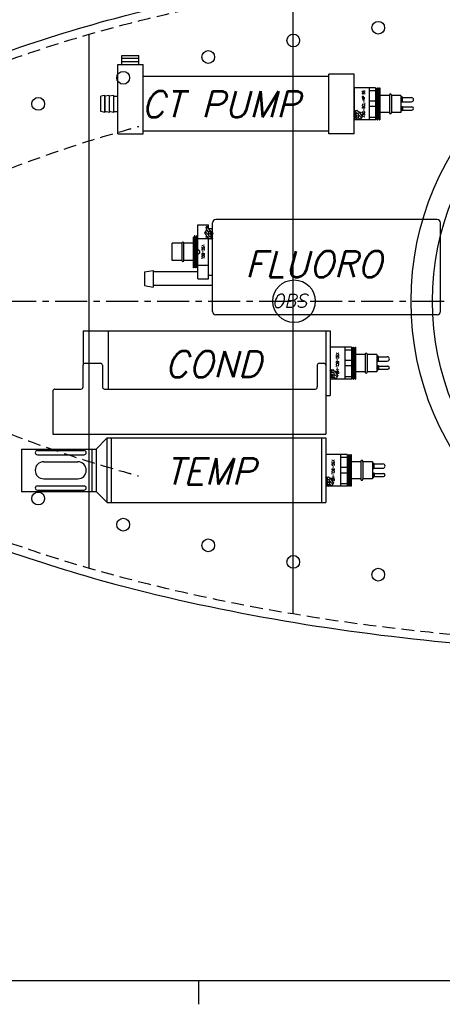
# Model space of a CAD drawing. Extents: x -135 to 10, y 84 to 175.
# Tile 12 of 53: x -87 to -74, y 85 to 114. Entities that reach past the tile are written whole.
import ezdxf
from ezdxf.enums import TextEntityAlignment as Align

# ---------------------------------------------------------------- set-up
doc = ezdxf.new("R2010")
doc.units = 0
doc.header["$LTSCALE"] = 1.5
doc.header["$MEASUREMENT"] = 0
doc.linetypes.add('CENTER', pattern=[2, 1.25, -0.25, 0.25, -0.25])
doc.linetypes.add('HIDDEN', pattern=[0.375, 0.25, -0.125])
doc.layers.get('0').update_dxf_attribs({"linetype": 'CONTINUOUS'})
doc.layers.get('DEFPOINTS').update_dxf_attribs({"linetype": 'CONTINUOUS'})
for name, color, linetype in [('DIM', 1, 'CONTINUOUS'), ('HULL', 7, 'CONTINUOUS'), ('SENSOR_C', 132, 'CONTINUOUS'), ('SENSOR_CT_PUMP', 201, 'CONTINUOUS'), ('SENSOR_FLUORO', 122, 'CONTINUOUS'), ('SENSOR_OBS', 11, 'CONTINUOUS'), ('SENSOR_T', 204, 'CONTINUOUS'), ('SPHERE_FORW', 7, 'CONTINUOUS'), ('STATION2', 136, 'CONTINUOUS'), ('STATION3', 138, 'CONTINUOUS'), ('TTLBOX', 111, 'CONTINUOUS')]:
    doc.layers.add(name, color=color, linetype=linetype)
doc.styles.add('78ROM', font='ROMAND', dxfattribs={"width": 0.75, "height": 0.078})
doc.styles.add('ENGR', font='Romans', dxfattribs={"oblique": 15})
doc.dimstyles.get("Standard").update_dxf_attribs({"dimtxt": 0.18, "dimasz": 0.18, "dimexe": 0.18, "dimexo": 0.0625, "dimgap": 0.09, "dimtad": 0, "dimtih": 1, "dimtoh": 1, "dimdec": 4, "dimzin": 0, "dimtxsty": 'STANDARD', "dimcen": 0.09, "dimazin": 3, "dimtfac": 1, "dimtdec": 4, "dimtofl": 0, "dimtmove": 0, "dimatfit": 3, "dimtolj": 1, "dimtzin": 0})

# ---------------------------------------------------------------- blocks, each defined once
blk = doc.blocks.new('BORDER')
at = {"layer": 'TTLBOX'}
for p, q in [((-20.75, 0), (0, 0)), ((-13.1337, 0), (-13.1337, -0.125))]:
    blk.add_line(p, q, dxfattribs=at)
blk = doc.blocks.new('BBORDER')
at = {"layer": 'TTLBOX', "xscale": 0.7619047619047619, "yscale": 0.625, "zscale": 0.7619047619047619}
blk.add_blockref('BORDER', (0, 0), dxfattribs=at)
blk = doc.blocks.new('*D11')
at = {"color": 0, "linetype": 'BYBLOCK'}
for start, end in [(335.7097, 354.4574), (305.5426, 323.9394)]:
    blk.add_arc((-66.612, 105.266), 11.169, start, end, dxfattribs=at)
for points in [[(-55.675, 104.196), (-55.315, 104.179), (-55.443, 105.266)], [(-60.022, 96.027), (-60.217, 96.33), (-61.027, 95.594)]]:
    blk.add_solid(points, dxfattribs=at)
at = {"layer": 'DEFPOINTS', "color": 0, "linetype": 'BYBLOCK'}
for p in [(-100.578, 105.266), (-66.612, 105.266), (0.489, 105.266), (-58.056, 98.087), (-60.173, 94.114)]:
    blk.add_point(p, dxfattribs=at)
at = {"color": 0, "linetype": 'BYBLOCK', "insert": (-56.939, 99.682), "char_height": 0.9, "attachment_point": 5, "style": 'ENGR'}
blk.add_mtext('\\A1;60°', dxfattribs=at)
blk = doc.blocks.new('*D10')
at = {"color": 0, "linetype": 'BYBLOCK'}
for start, end in [(36.0828, 54.4378), (5.5622, 24.2706)]:
    blk.add_arc((-66.612, 105.266), 11.129, start, end, dxfattribs=at)
for points in [[(-60.237, 114.168), (-60.042, 114.471), (-61.047, 114.904)], [(-55.355, 106.353), (-55.715, 106.336), (-55.482, 105.266)]]:
    blk.add_solid(points, dxfattribs=at)
at = {"layer": 'DEFPOINTS', "color": 0, "linetype": 'BYBLOCK'}
for p in [(-60.173, 116.418), (-56.154, 109.072), (-100.578, 105.266), (-66.612, 105.266), (0.489, 105.266)]:
    blk.add_point(p, dxfattribs=at)
at = {"color": 0, "linetype": 'BYBLOCK', "insert": (-56.973, 110.831), "char_height": 0.9, "attachment_point": 5, "style": 'ENGR'}
blk.add_mtext('\\A1;60°', dxfattribs=at)
blk = doc.blocks.new('*X2')
at = {"color": 0}
for p, q in [((2.52, 2.255), (2.589, 2.324)), ((2.614, 2.26), (2.709, 2.355)), ((2.702, 2.26), (2.763, 2.322)), ((2.727, 2.197), (2.855, 2.325)), ((2.505, 2.152), (2.583, 2.23)), ((2.769, 2.15), (2.806, 2.187))]:
    blk.add_line(p, q, dxfattribs=at)
blk = doc.blocks.new('*D12')
at = {"color": 0, "linetype": 'BYBLOCK'}
for start, end in [(134.8361, 147.7198), (160.5061, 173.7354)]:
    blk.add_arc((-38.956, 105.266), 9.883, start, end, dxfattribs=at)
for points in [[(-46.043, 112.408), (-45.804, 112.14), (-45.117, 112.992)], [(-48.599, 106.335), (-48.959, 106.354), (-48.838, 105.266)]]:
    blk.add_solid(points, dxfattribs=at)
at = {"layer": 'DEFPOINTS', "color": 0, "linetype": 'BYBLOCK'}
for p in [(-45.943, 114.027), (-47.121, 110.833), (-100.578, 105.266), (-38.956, 105.266), (0.489, 105.266)]:
    blk.add_point(p, dxfattribs=at)
at = {"color": 0, "linetype": 'BYBLOCK', "insert": (-47.859, 109.554), "char_height": 0.9, "attachment_point": 5, "style": 'ENGR'}
blk.add_mtext('\\A1;51°', dxfattribs=at)
blk = doc.blocks.new('*D13')
at = {"color": 0, "linetype": 'BYBLOCK'}
blk.add_line((-44.411, 98.425), (-45.757, 96.737), dxfattribs=at)
for start, end in [(186.2986, 199.461), (212.317, 225.13)]:
    blk.add_arc((-38.956, 105.266), 9.829, start, end, dxfattribs=at)
for points in [[(-48.905, 104.178), (-48.546, 104.197), (-48.785, 105.266)], [(-45.77, 98.434), (-46.01, 98.165), (-45.084, 97.581)]]:
    blk.add_solid(points, dxfattribs=at)
at = {"layer": 'DEFPOINTS', "color": 0, "linetype": 'BYBLOCK'}
for p in [(-100.578, 105.266), (-38.956, 105.266), (0.489, 105.266), (-48.348, 102.369), (-43.943, 99.011)]:
    blk.add_point(p, dxfattribs=at)
at = {"color": 0, "linetype": 'BYBLOCK', "insert": (-47.811, 101.001), "char_height": 0.9, "attachment_point": 5, "style": 'ENGR'}
blk.add_mtext('\\A1;51°', dxfattribs=at)
blk = doc.blocks.new('*D16')
at = {"color": 0, "linetype": 'BYBLOCK'}
blk.add_arc((-38.956, 105.266), 5.928, 10.4531, 15.2611, dxfattribs=at)
for points in [[(-33.405, 106.763), (-33.068, 106.889), (-33.615, 107.838)], [(-32.947, 106.358), (-33.305, 106.325), (-33.028, 105.266)]]:
    blk.add_solid(points, dxfattribs=at)
at = {"layer": 'DEFPOINTS', "color": 0, "linetype": 'BYBLOCK'}
for p in [(-31.297, 108.954), (-33.094, 106.149), (-100.578, 105.266), (-38.956, 105.266), (0.489, 105.266)]:
    blk.add_point(p, dxfattribs=at)
at = {"color": 0, "linetype": 'BYBLOCK', "insert": (-30.425, 107.213), "char_height": 0.9, "attachment_point": 5, "style": 'ENGR'}
blk.add_mtext('\\A1;26°', dxfattribs=at)

msp = doc.modelspace()

# ---------------------------------------------------------------- linework, layer by layer
at = {"layer": 'HULL', "color": 1, "linetype": 'CENTER', "ltscale": 0.5}
msp.add_line((-100.578, 105.266), (0.489, 105.266), dxfattribs=at)
at = {"layer": 'HULL'}
for centre in [(-76.078, 113.298), (-78.578, 112.924), (-81.078, 112.439), (-83.578, 111.829), (-86.078, 111.062), (-86.078, 99.47), (-83.578, 98.703), (-81.078, 98.093), (-78.578, 97.608), (-76.078, 97.234)]:
    msp.add_circle(centre, 0.188, dxfattribs=at)
for points, knots in [([(-96.578, 105.27), (-96.574, 105.511), (-96.546, 105.753), (-96.393, 106.47), (-96.201, 106.934), (-95.776, 107.566), (-95.595, 107.772), (-95.212, 108.14), (-95.009, 108.305), (-94.362, 108.815), (-93.913, 109.152), (-92.985, 109.793), (-92.504, 110.094), (-91.519, 110.648), (-91.016, 110.905), (-89.435, 111.66), (-88.336, 112.112), (-86.103, 112.918), (-84.968, 113.268), (-82.179, 114.015), (-80.514, 114.368), (-77.163, 114.941), (-75.476, 115.154), (-72.096, 115.47), (-70.402, 115.581), (-67.012, 115.721), (-65.317, 115.747), (-63.483, 115.761), (-63.343, 115.762), (-63.203, 115.763)], [0, 0, 0, 0, 0.671981, 0.671981, 2.015943, 2.015943, 2.772562, 2.772562, 3.529182, 3.529182, 5.20334, 5.20334, 6.877498, 6.877498, 8.551657, 8.551657, 12.089324, 12.089324, 15.626992, 15.626992, 20.704023, 20.704023, 25.781054, 25.781054, 30.858085, 30.858085, 35.935117, 35.935117, 36.355018, 36.355018, 36.355018, 36.355018]), ([(-96.578, 105.262), (-96.574, 105.021), (-96.546, 104.778), (-96.393, 104.062), (-96.201, 103.598), (-95.776, 102.966), (-95.595, 102.76), (-95.212, 102.392), (-95.009, 102.227), (-94.362, 101.717), (-93.913, 101.38), (-92.985, 100.739), (-92.504, 100.438), (-91.519, 99.883), (-91.016, 99.627), (-89.435, 98.872), (-88.336, 98.42), (-86.103, 97.614), (-84.968, 97.264), (-82.179, 96.517), (-80.514, 96.164), (-77.163, 95.591), (-75.476, 95.378), (-72.096, 95.062), (-70.402, 94.951), (-67.012, 94.811), (-65.317, 94.785), (-63.483, 94.771), (-63.343, 94.77), (-63.203, 94.769)], [0, 0, 0, 0, 0.671981, 0.671981, 2.015943, 2.015943, 2.772562, 2.772562, 3.529182, 3.529182, 5.20334, 5.20334, 6.877498, 6.877498, 8.551657, 8.551657, 12.089324, 12.089324, 15.626992, 15.626992, 20.704023, 20.704023, 25.781054, 25.781054, 30.858085, 30.858085, 35.935117, 35.935117, 36.354667, 36.354667, 36.354667, 36.354667])]:
    msp.add_open_spline(points, degree=3, knots=knots, dxfattribs=at)
at = {"layer": 'HULL', "linetype": 'HIDDEN'}
for points, knots in [([(-96.328, 105.266), (-96.316, 106.019), (-95.884, 107.277), (-94.298, 108.564), (-92.659, 109.762), (-90.615, 110.847), (-88.603, 111.739), (-86.597, 112.49), (-83.94, 113.324), (-80.607, 114.118), (-76.595, 114.788), (-72.585, 115.193), (-68.123, 115.46), (-64.995, 115.501), (-63.203, 115.512)], [0, 0, 0, 0, 2.258185, 3.623799, 6.076634, 8.354374, 10.54346, 12.679461, 14.77634, 18.892272, 22.947997, 26.969986, 30.97718, 36.35344, 36.35344, 36.35344, 36.35344]), ([(-89.477, 108.035), (-89.379, 108.083), (-89.28, 108.132), (-88.817, 108.354), (-88.449, 108.522), (-87.329, 109.006), (-86.564, 109.303), (-85.013, 109.846), (-84.224, 110.092), (-83.323, 110.343), (-83.222, 110.371), (-83.121, 110.399)], [8.095231, 8.095231, 8.095231, 8.095231, 8.462294, 8.462294, 9.797334, 9.797334, 12.467414, 12.467414, 15.137493, 15.137493, 15.473851, 15.473851, 15.473851, 15.473851]), ([(-96.328, 105.266), (-96.316, 104.513), (-95.884, 103.255), (-94.298, 101.968), (-92.659, 100.77), (-90.615, 99.684), (-88.603, 98.793), (-86.597, 98.042), (-83.94, 97.208), (-80.607, 96.414), (-76.595, 95.744), (-72.585, 95.339), (-68.123, 95.072), (-64.995, 95.031), (-63.203, 95.02)], [0, 0, 0, 0, 2.258185, 3.623799, 6.076634, 8.354374, 10.54346, 12.679461, 14.77634, 18.892272, 22.947997, 26.969986, 30.97718, 36.353089, 36.353089, 36.353089, 36.353089]), ([(-89.477, 102.497), (-89.379, 102.449), (-89.28, 102.4), (-88.817, 102.178), (-88.449, 102.01), (-87.329, 101.526), (-86.564, 101.228), (-85.013, 100.686), (-84.224, 100.44), (-83.325, 100.189), (-83.227, 100.162), (-83.128, 100.136)], [8.095231, 8.095231, 8.095231, 8.095231, 8.462294, 8.462294, 9.797334, 9.797334, 12.467414, 12.467414, 15.137493, 15.137493, 15.465209, 15.465209, 15.465209, 15.465209])]:
    msp.add_open_spline(points, degree=3, knots=knots, dxfattribs=at)
at = {"layer": 'SENSOR_C'}
for p, q in [((-84.759, 104.396), (-84.759, 103.383)), ((-84.759, 104.396), (-77.495, 104.396)), ((-84.009, 102.684), (-84.009, 104.396)), ((-77.62, 104.396), (-77.62, 102.496)), ((-77.495, 104.396), (-77.495, 102.496)), ((-76.87, 103.915), (-77.495, 103.915)), ((-77.495, 103.915), (-77.495, 102.977)), ((-77.058, 103.915), (-77.058, 102.977)), ((-77.058, 103.835), (-76.87, 103.835)), ((-76.87, 103.915), (-76.87, 102.977)), ((-76.87, 103.914), (-76.848, 103.876)), ((-76.848, 103.876), (-76.839, 103.876)), ((-76.839, 103.876), (-76.817, 103.914)), ((-76.817, 103.914), (-76.808, 103.914)), ((-76.808, 103.914), (-76.786, 103.876)), ((-76.786, 103.876), (-76.777, 103.876)), ((-76.777, 103.876), (-76.754, 103.914)), ((-76.754, 103.914), (-76.745, 103.914)), ((-76.745, 103.914), (-76.745, 102.978)), ((-77.495, 103.695), (-77.495, 103.227)), ((-76.461, 103.697), (-76.745, 103.697)), ((-76.461, 103.697), (-76.461, 103.195)), ((-76.401, 103.697), (-76.401, 103.195)), ((-76.12, 103.697), (-76.401, 103.697)), ((-76.12, 103.697), (-76.12, 103.195)), ((-76.085, 103.649), (-76.12, 103.649)), ((-76.07, 103.633), (-76.085, 103.649)), ((-76.085, 103.492), (-76.085, 103.649)), ((-76.07, 103.633), (-75.813, 103.633)), ((-76.07, 103.508), (-76.07, 103.633)), ((-84.759, 102.746), (-84.759, 103.383)), ((-84.697, 103.446), (-84.25, 103.446)), ((-84.187, 103.383), (-84.187, 102.746)), ((-77.87, 103.383), (-77.87, 102.746)), ((-77.808, 103.446), (-77.683, 103.446)), ((-77.62, 103.383), (-77.62, 101.356)), ((-76.87, 103.525), (-77.058, 103.525)), ((-76.87, 103.367), (-77.058, 103.367)), ((-76.085, 103.492), (-76.12, 103.492)), ((-76.12, 103.373), (-76.085, 103.373)), ((-76.07, 103.508), (-76.085, 103.492)), ((-76.07, 103.357), (-76.085, 103.373)), ((-76.085, 103.373), (-76.085, 103.249)), ((-76.07, 103.265), (-76.085, 103.249)), ((-76.07, 103.508), (-75.813, 103.508)), ((-76.07, 103.357), (-75.796, 103.357)), ((-76.07, 103.357), (-76.07, 103.265)), ((-76.07, 103.265), (-75.796, 103.265)), ((-77.381, 103.167), (-77.495, 103.167)), ((-76.87, 102.977), (-77.495, 102.977)), ((-77.381, 103.023), (-77.491, 103.023)), ((-77.491, 102.981), (-77.487, 102.977)), ((-77.381, 103.167), (-77.381, 103.023)), ((-77.058, 103.057), (-76.87, 103.057)), ((-76.87, 102.978), (-76.848, 103.016)), ((-76.848, 103.016), (-76.839, 103.016)), ((-76.839, 103.016), (-76.817, 102.978)), ((-76.817, 102.978), (-76.808, 102.978)), ((-76.808, 102.978), (-76.786, 103.016)), ((-76.786, 103.016), (-76.777, 103.016)), ((-76.777, 103.016), (-76.754, 102.978)), ((-76.754, 102.978), (-76.745, 102.978)), ((-76.461, 103.195), (-76.745, 103.195)), ((-76.12, 103.195), (-76.401, 103.195)), ((-76.12, 103.249), (-76.085, 103.249)), ((-85.588, 102.684), (-84.822, 102.684)), ((-84.125, 102.684), (-77.933, 102.684)), ((-85.65, 102.621), (-85.65, 101.356)), ((-77.62, 102.496), (-77.495, 102.496)), ((-85.65, 101.356), (-77.62, 101.356))]:
    msp.add_line(p, q, dxfattribs=at)
at = {"layer": 'SENSOR_C', "color": 5}
for p, q in [((-76.844, 103.876), (-76.812, 102.978)), ((-76.812, 103.914), (-76.781, 103.016)), ((-76.781, 103.876), (-76.75, 102.978)), ((-76.75, 103.914), (-76.745, 103.783)), ((-76.87, 103.783), (-76.844, 103.016))]:
    msp.add_line(p, q, dxfattribs=at)
at = {"layer": 'SENSOR_C', "color": 7}
for p, q in [((-77.49, 103.245), (-77.412, 103.167)), ((-77.445, 103.023), (-77.399, 102.977)), ((-77.386, 103.23), (-77.318, 103.162)), ((-77.381, 103.136), (-77.286, 103.042)), ((-77.381, 103.048), (-77.32, 102.987))]:
    msp.add_line(p, q, dxfattribs=at)
at = {"layer": 'SENSOR_C', "color": 5}
msp.add_lwpolyline([(-77.495, 103.232), (-77.481, 103.265), (-77.442, 103.238), (-77.415, 103.257), (-77.391, 103.232), (-77.301, 103.195), (-77.324, 103.149), (-77.263, 103.079), (-77.32, 102.986), (-77.318, 102.977)], dxfattribs=at)
at = {"layer": 'SENSOR_C', "color": 7, "const_width": 0.0533}
msp.add_lwpolyline([(-77.456, 103.122, 1), (-77.456, 103.068, 1)], format="xyb", close=True, dxfattribs=at)
at = {"layer": 'SENSOR_C'}
for centre, radius, start, end in [((-76.431, 103.706), 0.0312, 343.7398, 196.2602), ((-75.813, 103.571), 0.0625, 270, 90), ((-84.697, 103.383), 0.0625, 90, 180), ((-84.25, 103.383), 0.0625, 0, 90), ((-77.808, 103.383), 0.0625, 90, 180), ((-77.683, 103.383), 0.0625, 0, 90), ((-75.796, 103.311), 0.046, 270, 90), ((-76.431, 103.186), 0.0312, 163.7398, 16.2602), ((-85.588, 102.621), 0.0625, 90, 180), ((-84.822, 102.746), 0.0625, 270, 0), ((-84.125, 102.746), 0.0625, 180, 270), ((-77.933, 102.746), 0.0625, 270, 0)]:
    msp.add_arc(centre, radius, start, end, dxfattribs=at)
at = {"layer": 'SENSOR_CT_PUMP'}
for p, q in [((-83.616, 112.484), (-83.116, 112.484)), ((-83.616, 112.217), (-83.616, 112.484)), ((-83.616, 112.404), (-83.116, 112.404)), ((-83.616, 112.309), (-83.116, 112.309)), ((-83.116, 112.217), (-83.116, 112.484)), ((-83.741, 110.187), (-83.741, 112.217)), ((-83.741, 112.217), (-82.991, 112.217)), ((-82.991, 110.187), (-82.991, 112.217)), ((-77.536, 110.187), (-77.536, 111.937)), ((-76.786, 111.937), (-77.536, 111.937)), ((-76.786, 110.187), (-76.786, 111.937)), ((-77.536, 111.862), (-82.991, 111.862)), ((-76.161, 111.531), (-76.786, 111.531)), ((-76.786, 111.531), (-76.786, 110.594)), ((-76.349, 111.531), (-76.349, 110.594)), ((-76.349, 111.452), (-76.161, 111.452)), ((-76.161, 111.531), (-76.161, 110.594)), ((-76.161, 111.53), (-76.139, 111.492)), ((-76.139, 111.492), (-76.13, 111.492)), ((-76.13, 111.492), (-76.108, 111.53)), ((-76.108, 111.53), (-76.099, 111.53)), ((-76.099, 111.53), (-76.077, 111.492)), ((-76.077, 111.492), (-76.068, 111.492)), ((-76.068, 111.492), (-76.046, 111.53)), ((-76.046, 111.53), (-76.036, 111.53)), ((-76.036, 111.53), (-76.036, 110.594)), ((-84.116, 111.312), (-84.241, 111.29)), ((-84.241, 110.834), (-84.241, 111.29)), ((-84.116, 111.312), (-84.116, 110.812)), ((-83.991, 111.312), (-84.116, 111.29)), ((-84.116, 110.834), (-84.116, 111.29)), ((-83.991, 111.312), (-83.991, 110.812)), ((-83.866, 111.312), (-83.991, 111.29)), ((-83.866, 111.312), (-83.866, 110.812)), ((-83.866, 111.29), (-83.741, 111.29)), ((-76.161, 111.142), (-76.349, 111.142)), ((-75.752, 111.313), (-76.036, 111.313)), ((-75.752, 111.313), (-75.752, 110.811)), ((-75.692, 111.313), (-75.692, 110.811)), ((-75.411, 111.313), (-75.692, 111.313)), ((-75.411, 111.313), (-75.411, 110.811)), ((-75.376, 111.266), (-75.411, 111.266)), ((-75.376, 111.109), (-75.411, 111.109)), ((-75.361, 111.25), (-75.376, 111.266)), ((-75.376, 111.109), (-75.376, 111.266)), ((-75.361, 111.125), (-75.376, 111.109)), ((-75.361, 111.25), (-75.104, 111.25)), ((-75.361, 111.125), (-75.361, 111.25)), ((-75.361, 111.125), (-75.104, 111.125)), ((-84.116, 110.812), (-84.241, 110.834)), ((-83.991, 110.812), (-84.116, 110.834)), ((-83.866, 110.812), (-83.991, 110.834)), ((-83.866, 110.834), (-83.741, 110.834)), ((-76.672, 110.783), (-76.786, 110.783)), ((-76.781, 110.862), (-76.703, 110.783)), ((-76.678, 110.846), (-76.609, 110.778)), ((-76.672, 110.783), (-76.672, 110.639)), ((-76.161, 110.983), (-76.349, 110.983)), ((-75.752, 110.811), (-76.036, 110.811)), ((-75.411, 110.811), (-75.692, 110.811)), ((-75.411, 110.989), (-75.376, 110.989)), ((-75.411, 110.865), (-75.376, 110.865)), ((-75.376, 110.989), (-75.376, 110.865)), ((-75.361, 110.973), (-75.376, 110.989)), ((-75.361, 110.881), (-75.376, 110.865)), ((-75.361, 110.973), (-75.361, 110.881)), ((-75.361, 110.973), (-75.087, 110.973)), ((-75.361, 110.881), (-75.087, 110.881)), ((-76.161, 110.594), (-76.786, 110.594)), ((-76.672, 110.639), (-76.782, 110.639)), ((-76.782, 110.598), (-76.778, 110.594)), ((-76.736, 110.639), (-76.69, 110.594)), ((-76.672, 110.753), (-76.577, 110.658)), ((-76.672, 110.665), (-76.611, 110.603)), ((-76.349, 110.673), (-76.161, 110.673)), ((-76.161, 110.594), (-76.139, 110.633)), ((-76.139, 110.633), (-76.13, 110.633)), ((-76.13, 110.633), (-76.108, 110.594)), ((-76.108, 110.594), (-76.099, 110.594)), ((-76.099, 110.594), (-76.077, 110.633)), ((-76.077, 110.633), (-76.068, 110.633)), ((-76.068, 110.633), (-76.046, 110.594)), ((-76.046, 110.594), (-76.036, 110.594)), ((-77.536, 110.262), (-82.991, 110.262)), ((-83.741, 110.187), (-82.991, 110.187)), ((-76.786, 110.187), (-77.536, 110.187))]:
    msp.add_line(p, q, dxfattribs=at)
at = {"layer": 'SENSOR_CT_PUMP', "color": 5}
for p, q in [((-76.161, 111.4), (-76.135, 110.633)), ((-76.135, 111.492), (-76.103, 110.594)), ((-76.103, 111.53), (-76.072, 110.633)), ((-76.072, 111.492), (-76.041, 110.594)), ((-76.041, 111.53), (-76.036, 111.4))]:
    msp.add_line(p, q, dxfattribs=at)
msp.add_lwpolyline([(-76.786, 110.848), (-76.773, 110.882), (-76.733, 110.854), (-76.706, 110.874), (-76.682, 110.848), (-76.592, 110.811), (-76.615, 110.766), (-76.555, 110.695), (-76.611, 110.603), (-76.609, 110.594)], dxfattribs=at)
at = {"layer": 'SENSOR_CT_PUMP', "color": 7, "const_width": 0.0533}
msp.add_lwpolyline([(-76.747, 110.739, 1), (-76.747, 110.684, 1)], format="xyb", close=True, dxfattribs=at)
at = {"layer": 'SENSOR_CT_PUMP'}
for centre, radius, start, end in [((-75.722, 111.322), 0.0312, 343.7398, 196.2602), ((-75.104, 111.187), 0.0625, 270, 90), ((-75.722, 110.803), 0.0312, 163.7398, 16.2602), ((-75.087, 110.927), 0.046, 270, 90)]:
    msp.add_arc(centre, radius, start, end, dxfattribs=at)
at = {"layer": 'SENSOR_FLUORO'}
for p, q in [((-74.342, 107.666), (-80.854, 107.666)), ((-81.385, 105.92), (-81.385, 107.508)), ((-81.385, 107.508), (-81.073, 107.508)), ((-81.073, 107.462), (-81.073, 107.508)), ((-81.073, 107.401), (-81.073, 107.462)), ((-81.073, 107.401), (-80.952, 107.401)), ((-81.062, 107.323), (-80.952, 107.323)), ((-81.062, 107.179), (-81.062, 107.323)), ((-80.952, 107.323), (-80.952, 107.401)), ((-80.952, 107.179), (-80.952, 107.323)), ((-80.948, 104.96), (-80.948, 107.572)), ((-74.248, 104.96), (-74.248, 107.572)), ((-81.51, 106.246), (-81.51, 107.144)), ((-81.385, 107.111), (-81.073, 107.111)), ((-81.073, 105.92), (-81.073, 107.123)), ((-81.062, 107.179), (-80.948, 107.179)), ((-80.948, 107.114), (-80.948, 107.179)), ((-80.948, 106.026), (-80.948, 107.114)), ((-81.853, 106.967), (-82.134, 106.967)), ((-82.134, 106.46), (-82.134, 106.967)), ((-81.853, 106.967), (-81.853, 106.46)), ((-81.791, 106.46), (-81.791, 106.967)), ((-81.51, 106.967), (-81.791, 106.967)), ((-81.853, 106.46), (-82.134, 106.46)), ((-81.51, 106.46), (-81.791, 106.46)), ((-82.948, 106.124), (-82.698, 106.168)), ((-82.698, 106.168), (-82.698, 105.68)), ((-81.073, 106.317), (-81.385, 106.317)), ((-82.948, 106.124), (-82.948, 105.724)), ((-81.385, 106.124), (-82.698, 106.124)), ((-81.385, 105.92), (-81.073, 105.92)), ((-81.073, 106.026), (-80.948, 106.026)), ((-82.948, 105.724), (-82.698, 105.68)), ((-80.948, 105.724), (-82.698, 105.724)), ((-74.342, 104.866), (-80.854, 104.866))]:
    msp.add_line(p, q, dxfattribs=at)
at = {"layer": 'SENSOR_FLUORO', "color": 5}
for p, q in [((-81.474, 106.284), (-81.505, 107.144)), ((-81.443, 106.246), (-81.474, 107.182)), ((-81.412, 106.284), (-81.443, 107.144)), ((-81.385, 106.382), (-81.412, 107.182)), ((-81.505, 106.246), (-81.51, 106.382))]:
    msp.add_line(p, q, dxfattribs=at)
at = {"layer": 'SENSOR_FLUORO', "color": 7}
msp.add_lwpolyline([(-80.948, 107.114), (-80.962, 107.081), (-81.001, 107.108), (-81.028, 107.088), (-81.052, 107.114), (-81.142, 107.151), (-81.119, 107.196), (-81.18, 107.267), (-81.123, 107.359), (-81.139, 107.432), (-81.113, 107.471), (-81.073, 107.462)], dxfattribs=at)
at = {"layer": 'SENSOR_FLUORO', "color": 7, "const_width": 0.0585}
msp.add_lwpolyline([(-80.982, 107.221, 1), (-80.982, 107.281, 1)], format="xyb", close=True, dxfattribs=at)
at = {"layer": 'SENSOR_FLUORO'}
for points in [[(-81.385, 107.144), (-81.407, 107.182), (-81.416, 107.182), (-81.438, 107.144), (-81.447, 107.144), (-81.469, 107.182), (-81.479, 107.182), (-81.501, 107.144), (-81.51, 107.144)], [(-81.385, 106.246), (-81.407, 106.284), (-81.416, 106.284), (-81.438, 106.246), (-81.447, 106.246), (-81.469, 106.284), (-81.479, 106.284), (-81.501, 106.246), (-81.51, 106.246)]]:
    msp.add_lwpolyline(points, dxfattribs=at)
for centre, radius, start, end in [((-80.854, 107.572), 0.0938, 90, 180), ((-74.342, 107.572), 0.0938, 0, 90), ((-81.822, 106.967), 0.031, 0, 180), ((-81.385, 106.714), 0.0625, 270, 90), ((-81.822, 106.46), 0.031, 180, 0), ((-80.854, 104.96), 0.0938, 180, 270), ((-74.342, 104.96), 0.0938, 270, 0)]:
    msp.add_arc(centre, radius, start, end, dxfattribs=at)
at = {"layer": 'SENSOR_OBS'}
msp.add_circle((-78.554, 105.266), 0.625, dxfattribs=at)
at = {"layer": 'SENSOR_T'}
for p, q in [((-84.372, 100.923), (-84.047, 101.248)), ((-84.047, 101.248), (-77.622, 101.248)), ((-84.047, 99.348), (-84.047, 101.248)), ((-83.922, 99.348), (-83.922, 101.248)), ((-77.747, 101.248), (-77.747, 99.348)), ((-77.622, 101.248), (-77.622, 99.348)), ((-86.572, 100.923), (-84.372, 100.923)), ((-86.572, 100.923), (-86.572, 99.673)), ((-86.166, 100.819), (-86.166, 100.819)), ((-86.103, 100.881), (-84.728, 100.881)), ((-86.103, 100.756), (-84.728, 100.756)), ((-84.666, 100.819), (-84.666, 100.819)), ((-84.497, 100.923), (-84.497, 99.673)), ((-84.372, 100.923), (-84.372, 99.673)), ((-76.997, 100.767), (-77.622, 100.767)), ((-77.622, 100.767), (-77.622, 99.83)), ((-77.184, 100.767), (-77.184, 99.83)), ((-77.184, 100.688), (-76.997, 100.688)), ((-76.997, 100.767), (-76.997, 99.83)), ((-76.997, 100.766), (-76.975, 100.728)), ((-76.975, 100.728), (-76.965, 100.728)), ((-76.965, 100.728), (-76.943, 100.766)), ((-76.943, 100.766), (-76.934, 100.766)), ((-76.934, 100.766), (-76.912, 100.728)), ((-76.912, 100.728), (-76.903, 100.728)), ((-76.903, 100.728), (-76.881, 100.766)), ((-76.881, 100.766), (-76.872, 100.766)), ((-76.872, 100.766), (-76.872, 99.83)), ((-85.916, 100.548), (-84.916, 100.548)), ((-77.622, 100.548), (-77.622, 100.08)), ((-76.997, 100.378), (-77.184, 100.378)), ((-76.588, 100.549), (-76.872, 100.549)), ((-76.588, 100.549), (-76.588, 100.047)), ((-76.247, 100.549), (-76.528, 100.549)), ((-76.528, 100.549), (-76.528, 100.047)), ((-76.247, 100.549), (-76.247, 100.047)), ((-76.212, 100.502), (-76.247, 100.502)), ((-76.212, 100.345), (-76.212, 100.502)), ((-76.197, 100.486), (-76.212, 100.502)), ((-76.197, 100.361), (-76.197, 100.486)), ((-76.197, 100.486), (-75.939, 100.486)), ((-76.997, 100.219), (-77.184, 100.219)), ((-76.212, 100.345), (-76.247, 100.345)), ((-76.247, 100.225), (-76.212, 100.225)), ((-76.247, 100.101), (-76.212, 100.101)), ((-76.197, 100.361), (-76.212, 100.345)), ((-76.212, 100.225), (-76.212, 100.101)), ((-76.197, 100.209), (-76.212, 100.225)), ((-76.197, 100.117), (-76.212, 100.101)), ((-76.197, 100.361), (-75.939, 100.361)), ((-76.197, 100.209), (-76.197, 100.117)), ((-76.197, 100.209), (-75.923, 100.209)), ((-76.197, 100.117), (-75.923, 100.117)), ((-86.103, 99.841), (-84.728, 99.841)), ((-85.916, 100.048), (-84.916, 100.048)), ((-77.508, 100.019), (-77.622, 100.019)), ((-76.997, 99.83), (-77.622, 99.83)), ((-77.508, 99.875), (-77.618, 99.875)), ((-77.618, 99.834), (-77.614, 99.83)), ((-77.508, 100.019), (-77.508, 99.875)), ((-77.184, 99.909), (-76.997, 99.909)), ((-76.997, 99.83), (-76.975, 99.869)), ((-76.975, 99.869), (-76.965, 99.869)), ((-76.965, 99.869), (-76.943, 99.83)), ((-76.943, 99.83), (-76.934, 99.83)), ((-76.934, 99.83), (-76.912, 99.869)), ((-76.912, 99.869), (-76.903, 99.869)), ((-76.903, 99.869), (-76.881, 99.83)), ((-76.881, 99.83), (-76.872, 99.83)), ((-76.588, 100.047), (-76.872, 100.047)), ((-76.247, 100.047), (-76.528, 100.047)), ((-86.572, 99.673), (-84.372, 99.673)), ((-86.166, 99.778), (-86.166, 99.778)), ((-86.103, 99.716), (-84.728, 99.716)), ((-84.666, 99.778), (-84.666, 99.778)), ((-84.372, 99.673), (-84.047, 99.348)), ((-84.047, 99.348), (-77.622, 99.348))]:
    msp.add_line(p, q, dxfattribs=at)
at = {"layer": 'SENSOR_T', "color": 5}
for p, q in [((-76.97, 100.728), (-76.939, 99.83)), ((-76.939, 100.766), (-76.907, 99.869)), ((-76.907, 100.728), (-76.876, 99.83)), ((-76.876, 100.766), (-76.872, 100.636)), ((-76.997, 100.636), (-76.97, 99.869))]:
    msp.add_line(p, q, dxfattribs=at)
at = {"layer": 'SENSOR_T', "color": 7}
for p, q in [((-77.616, 100.097), (-77.538, 100.019)), ((-77.513, 100.082), (-77.444, 100.014)), ((-77.571, 99.875), (-77.525, 99.83)), ((-77.508, 99.989), (-77.413, 99.894)), ((-77.508, 99.9), (-77.446, 99.839))]:
    msp.add_line(p, q, dxfattribs=at)
at = {"layer": 'SENSOR_T', "color": 5}
msp.add_lwpolyline([(-77.622, 100.084), (-77.608, 100.118), (-77.569, 100.09), (-77.541, 100.11), (-77.517, 100.084), (-77.427, 100.047), (-77.451, 100.002), (-77.39, 99.931), (-77.447, 99.839), (-77.445, 99.83)], dxfattribs=at)
at = {"layer": 'SENSOR_T', "color": 7, "const_width": 0.0533}
msp.add_lwpolyline([(-77.582, 99.974, 1), (-77.582, 99.92, 1)], format="xyb", close=True, dxfattribs=at)
at = {"layer": 'SENSOR_T'}
for centre, radius, start, end in [((-86.103, 100.819), 0.0625, 90, 180), ((-86.103, 100.819), 0.0625, 180, 270), ((-84.728, 100.819), 0.0625, 0, 90), ((-84.728, 100.819), 0.0625, 270, 0), ((-85.916, 100.298), 0.25, 90, 270), ((-84.916, 100.298), 0.25, 270, 90), ((-76.558, 100.558), 0.0312, 343.7398, 196.2602), ((-75.939, 100.423), 0.0625, 270, 90), ((-75.923, 100.163), 0.046, 270, 90), ((-86.103, 99.778), 0.0625, 90, 180), ((-84.728, 99.778), 0.0625, 0, 90), ((-76.558, 100.039), 0.0312, 163.7398, 16.2602), ((-86.103, 99.778), 0.0625, 180, 270), ((-84.728, 99.778), 0.0625, 270, 0)]:
    msp.add_arc(centre, radius, start, end, dxfattribs=at)
at = {"layer": 'SPHERE_FORW'}
for radius in [8.5, 7.875]:
    msp.add_circle((-66.612, 105.266), radius, dxfattribs=at)
at = {"layer": 'STATION2'}
msp.add_line((-84.578, 97.434), (-84.578, 113.106), dxfattribs=at)
at = {"layer": 'STATION3'}
msp.add_line((-78.578, 96.087), (-78.578, 114.445), dxfattribs=at)

# ---------------------------------------------------------------- block references
at = {"layer": 'SENSOR_FLUORO', "rotation": 90}
msp.add_blockref('*X2', (-78.802, 104.596), dxfattribs=at)
at = {"layer": 'TTLBOX', "xscale": 9, "yscale": 9, "zscale": 9}
msp.add_blockref('BBORDER', (8.697, 85.315), dxfattribs=at)

# ---------------------------------------------------------------- texts
at = {"layer": 'SENSOR_C', "style": 'ENGR', "oblique": 15}
msp.add_text('COND', height=0.7695, dxfattribs=at).set_placement((-82.354, 103.031))
at = {"layer": 'SENSOR_C', "color": 7, "style": '78ROM', "width": 0.75}
msp.add_text('XSG-BCL-HP', height=0.078, rotation=270, dxfattribs=at).set_placement((-77.277, 103.446), align=Align.MIDDLE)
at = {"layer": 'SENSOR_CT_PUMP', "style": 'ENGR', "oblique": 15}
msp.add_text('CT PUMP', height=0.7695, dxfattribs=at).set_placement((-83.042, 110.668))
at = {"layer": 'SENSOR_CT_PUMP', "color": 7, "style": '78ROM', "width": 0.75}
msp.add_text('XSG-BCL-HP SS', height=0.078, rotation=90, dxfattribs=at).set_placement((-76.511, 111.062), align=Align.MIDDLE)
at = {"layer": 'SENSOR_FLUORO', "style": '78ROM', "width": 0.75}
msp.add_text('VSG-BCL', height=0.078, rotation=270, dxfattribs=at).set_placement((-81.229, 106.714), align=Align.MIDDLE)
at = {"layer": 'SENSOR_FLUORO', "style": 'ENGR', "oblique": 15}
msp.add_text('FLUORO', height=0.7695, dxfattribs=at).set_placement((-79.992, 105.97))
at = {"layer": 'SENSOR_OBS', "style": 'ENGR', "oblique": 15}
msp.add_text('OBS', height=0.3847, dxfattribs=at).set_placement((-79.208, 105.085))
at = {"layer": 'SENSOR_T', "style": 'ENGR', "oblique": 15}
msp.add_text('TEMP', height=0.7695, dxfattribs=at).set_placement((-82.334, 99.884))
at = {"layer": 'SENSOR_T', "color": 7, "style": '78ROM', "width": 0.75}
msp.add_text('XSG-BCL-HP', height=0.078, rotation=270, dxfattribs=at).set_placement((-77.403, 100.298), align=Align.MIDDLE)

# ---------------------------------------------------------------- dimensions: what is measured, and where the dimension line sits
at = {"layer": 'DIM'}
for base, line1, line2, picture, middle in [((-56.154, 109.072), ((-100.578, 105.266), (0.489, 105.266)), ((-66.612, 105.266), (-60.173, 116.418)), '*D10', (-56.973, 110.831)), ((-47.121, 110.833), ((-100.578, 105.266), (0.489, 105.266)), ((-38.956, 105.266), (-45.943, 114.027)), '*D12', (-47.859, 109.554)), ((-33.094, 106.149), ((-100.578, 105.266), (0.489, 105.266)), ((-38.956, 105.266), (-31.297, 108.954)), '*D16', (-30.425, 107.213)), ((-58.056, 98.087), ((-66.612, 105.266), (-60.173, 94.114)), ((-100.578, 105.266), (0.489, 105.266)), '*D11', (-56.939, 99.682)), ((-48.3482, 102.3687), ((-38.9555, 105.266), (-43.9435, 99.0113)), ((-100.5781, 105.266), (0.4895, 105.266)), '*D13', (-47.8115, 101.0012))]:
    dim = msp.add_angular_dim_2l(base=base, line1=line1, line2=line2, dimstyle='STANDARD', override={"dimscale": 6, "dimtxt": 0.15, "dimexo": 0.125, "dimdec": 0, "dimtxsty": 'ENGR', "dimtdec": 0}, dxfattribs=at)
    dim.commit()
    dim.dimension.update_dxf_attribs({"geometry": picture, "text_midpoint": middle})

doc.saveas('drawing.dxf')
